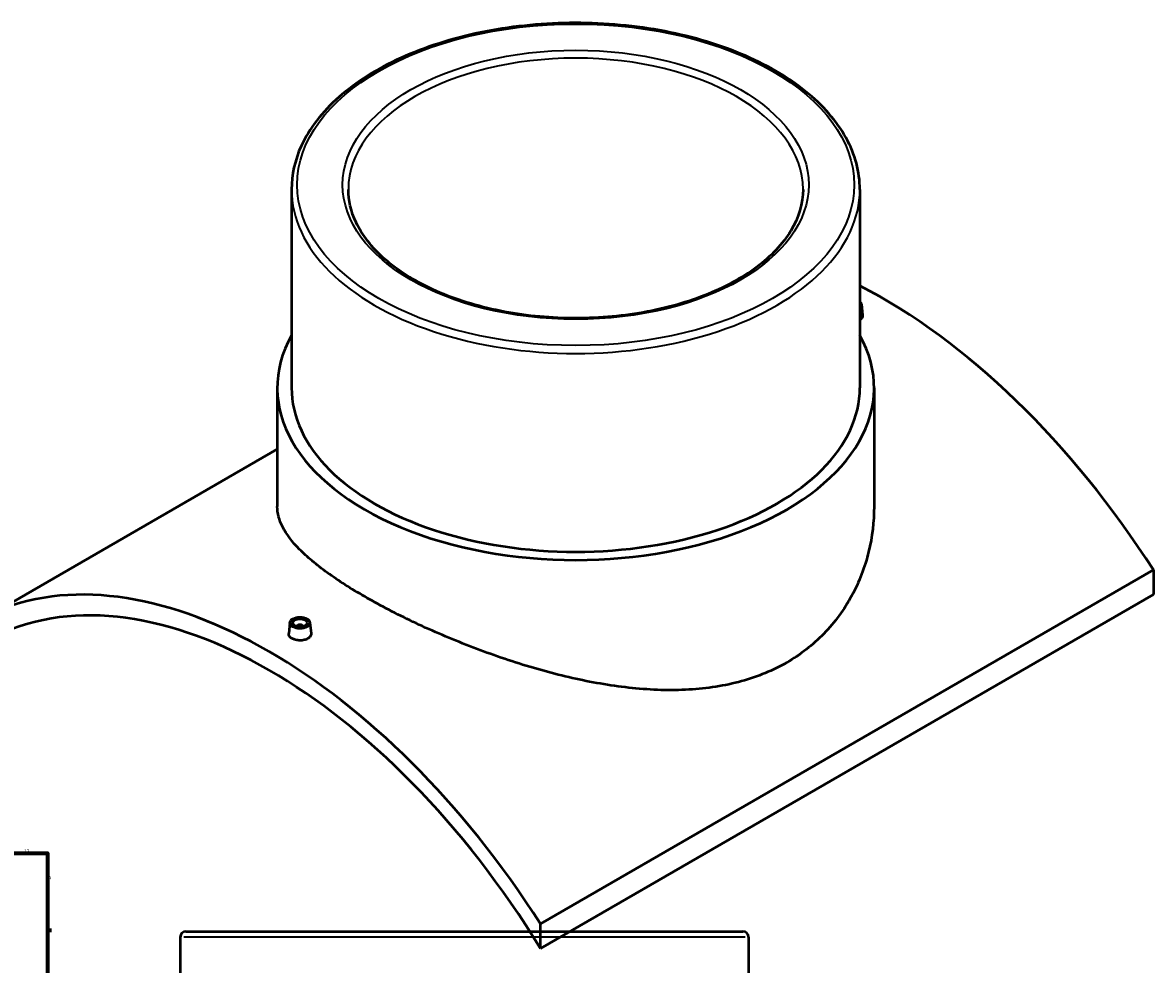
# Model space of a CAD drawing. Header units: millimetres. Extents: x -379 to 1599, y -537 to 1159.
# Tile 5 of 5: x 803 to 1599, y 496 to 1159. Entities that reach past the tile are written whole.
import ezdxf

# ---------------------------------------------------------------- set-up
doc = ezdxf.new("R2010")
doc.units = ezdxf.units.MM
for name, color, linetype, lineweight in [('Border (ANSI)', 7, 'Continuous', 70), ('Visible (ANSI)', 7, 'Continuous', 50), ('Visible Narrow (ANSI)', 7, 'Continuous', 35)]:
    doc.layers.add(name, color=color, linetype=linetype, lineweight=lineweight)
doc.styles.add('Note Text (ANSI)', font='tahoma.ttf')

# ---------------------------------------------------------------- blocks, each defined once
blk = doc.blocks.new('Borders Default Border')
at = {"layer": 'Border (ANSI)'}
blk.add_line((821, 519.75), (823.8, 519.75), dxfattribs=at)
at = {"layer": 'Border (ANSI)', "flags": 128}
blk.add_lwpolyline([(20, 20), (20, 574), (821, 574), (821, 20), (20, 20)], dxfattribs=at)
at = {"layer": 'Border (ANSI)', "color": 5, "true_color": 0x0000ff, "char_height": 2.4, "attachment_point": 7, "style": 'Note Text (ANSI)'}
for s, insert in [('12', (804.52, 574.4)), ('A', (821.58, 555.68))]:
    blk.add_mtext(s, dxfattribs=dict(at, insert=insert))

msp = doc.modelspace()

# ---------------------------------------------------------------- linework, layer by layer
at = {"layer": 'Visible (ANSI)'}
for p, q in [((992.75, 1041.28), (992.75, 901.66)), ((1392.75, 1041.28), (1392.75, 901.66)), ((1393.84, 960.57), (1394.68, 952.74)), ((982.75, 901.66), (982.75, 818.04)), ((1402.75, 901.66), (1402.75, 818.04)), ((786.16, 744.87), (982.75, 858.37)), ((1599.34, 773.45), (1168, 524.41)), ((1599.34, 773.45), (1599.34, 756.02)), ((1168, 506.98), (1599.34, 756.02)), ((991.66, 736.44), (990.82, 728.6)), ((996.65, 733.74), (996.65, 733.55)), ((1000.65, 733.74), (1000.65, 733.55)), ((1005.63, 736.44), (1006.48, 728.61)), ((918.46, 518.95), (1310.46, 518.95)), ((1168, 506.98), (1168, 524.41)), ((914.46, 514.95), (914.46, 343.95)), ((1314.46, 514.95), (1314.46, 343.95))]:
    msp.add_line(p, q, dxfattribs=at)
for centre, start, end in [((918.46, 514.95), 90, 180), ((1310.46, 514.95), 0, 90)]:
    msp.add_arc(centre, 4, start, end, dxfattribs=at)
for centre, major_axis, start_param, end_param in [((1408.42, 625.27), (208, -360.27), 1.649875, 2.409482), ((1386.85, 960.32), (7, 0), 5.714744, 6.851626), ((1192.75, 901.66), (210, 0), 2.831748, 6.59303), ((1192.75, 901.66), (-200, 0), 0, 3.141593), ((977.08, 376.24), (-208, 360.27), 4.791467, 6.204107), ((977.08, 376.24), (-200, 346.41), 4.756822, 6.238752), ((998.65, 733.74), (-2, 0), 2.963882, 6.460896)]:
    msp.add_ellipse(centre, major_axis=major_axis, ratio=0.57735, start_param=start_param, end_param=end_param, dxfattribs=at)
for major_axis in [(-7, 0), (5, 0)]:
    msp.add_ellipse((998.65, 736.19), major_axis=major_axis, ratio=0.57735, dxfattribs=at)
for points, knots in [([(1392.75, 1041.28), (1392.75, 1053.6), (1389.42, 1065.9), (1376.49, 1089.39), (1366.74, 1100.55), (1341.68, 1120.65), (1326.25, 1129.55), (1291.41, 1144.04), (1271.99, 1149.63), (1231.16, 1156.94), (1209.76, 1158.68), (1167.12, 1158.14), (1145.89, 1155.88), (1105.68, 1147.55), (1086.71, 1141.49), (1052.93, 1126.14), (1038.14, 1116.84), (1014.31, 1095.86), (1005.25, 1084.17), (995.08, 1061.93), (992.75, 1051.61), (992.75, 1041.28)], [0.785398, 0.785398, 0.785398, 0.785398, 1.093214, 1.093214, 1.409172, 1.409172, 1.731937, 1.731937, 2.055227, 2.055227, 2.377945, 2.377945, 2.700445, 2.700445, 3.023228, 3.023228, 3.346578, 3.346578, 3.668936, 3.668936, 3.926991, 3.926991, 3.926991, 3.926991]), ([(1352.75, 1041.28), (1352.75, 1031.42), (1349.86, 1021.53), (1338.57, 1002.93), (1330.38, 994.21), (1309.62, 978.78), (1297.16, 972.03), (1269.1, 961.08), (1253.51, 956.88), (1220.76, 951.48), (1203.6, 950.28), (1169.47, 951.04), (1152.51, 952.99), (1120.55, 959.84), (1105.57, 964.73), (1079.11, 976.88), (1067.63, 984.14), (1049.28, 1000.21), (1042.42, 1009.01), (1034.54, 1025.69), (1032.75, 1033.49), (1032.75, 1041.28)], [5.497787, 5.497787, 5.497787, 5.497787, 5.83484, 5.83484, 6.15815, 6.15815, 6.474241, 6.474241, 6.790272, 6.790272, 7.107013, 7.107013, 7.423983, 7.423983, 7.740581, 7.740581, 8.056444, 8.056444, 8.373194, 8.373194, 8.63938, 8.63938, 8.63938, 8.63938]), ([(1394.68, 952.74), (1394.69, 952.64), (1394.69, 952.55), (1394.69, 951.88), (1394.5, 951.26), (1393.77, 950.23), (1393.3, 949.8), (1392.75, 949.44)], [6.4516093, 6.4516093, 6.4516093, 6.4516093, 6.4997946, 6.4997946, 6.7952701, 6.7952701, 7.039938, 7.039938, 7.039938, 7.039938]), ([(1341.24, 708.23), (1336.48, 705.48), (1331.42, 702.98), (1320.78, 698.57), (1315.2, 696.65), (1303.61, 693.45), (1297.6, 692.16), (1285.24, 690.2), (1278.89, 689.53), (1259.51, 688.42), (1246.1, 688.86), (1219.23, 691.62), (1205.76, 693.93), (1179.77, 699.66), (1166.32, 703.3), (1139.43, 711.76), (1126.01, 716.58), (1106.59, 724.31), (1100.24, 726.98), (1087.86, 732.41), (1081.85, 735.18), (1070.26, 740.76), (1064.68, 743.57), (1054.06, 749.16), (1049.01, 751.94), (1039.5, 757.43), (1034.91, 760.21), (1026.18, 765.8), (1022.03, 768.6), (1014.28, 774.19), (1010.68, 776.97), (1004.09, 782.49), (1001.11, 785.22), (993.15, 793.28), (989.17, 798.51), (983.97, 808.57), (982.75, 813.41), (982.75, 818.04)], [0, 0, 0, 0, 2.021834, 2.021834, 4.043667, 4.043667, 6.065501, 6.065501, 8.087335, 8.087335, 12.131002, 12.131002, 16.17467, 16.17467, 20.206821, 20.206821, 24.238971, 24.238971, 26.255047, 26.255047, 28.271122, 28.271122, 30.287197, 30.287197, 32.303273, 32.303273, 34.319348, 34.319348, 36.335423, 36.335423, 38.351499, 38.351499, 40.367574, 40.367574, 44.399725, 44.399725, 48.431876, 48.431876, 48.431876, 48.431876]), ([(1402.75, 818.04), (1402.75, 807.66), (1401.52, 796.87), (1396.32, 775.59), (1392.34, 765.11), (1384.4, 750.45), (1381.41, 745.73), (1374.84, 736.75), (1371.24, 732.49), (1363.5, 724.54), (1359.35, 720.84), (1350.61, 714.06), (1346.01, 710.98), (1341.24, 708.23)], [113.038421, 113.038421, 113.038421, 113.038421, 117.082089, 117.082089, 121.125756, 121.125756, 123.14759, 123.14759, 125.169424, 125.169424, 127.191257, 127.191257, 129.213091, 129.213091, 129.213091, 129.213091]), ([(1004.2, 725.09), (1003.5, 724.69), (1002.62, 724.34), (1000.69, 723.89), (999.63, 723.79), (997.66, 723.8), (996.61, 723.93), (994.68, 724.4), (993.8, 724.75), (992.41, 725.56), (991.8, 726.06), (991, 727.17), (990.81, 727.76), (990.8, 728.42), (990.81, 728.51), (990.82, 728.6)], [0, 0, 0, 0, 0.295476, 0.295476, 0.590951, 0.590951, 0.886371, 0.886371, 1.181791, 1.181791, 1.477211, 1.477211, 1.772631, 1.772631, 1.82057, 1.82057, 1.82057, 1.82057]), ([(1006.48, 728.61), (1006.49, 728.51), (1006.49, 728.42), (1006.49, 727.75), (1006.3, 727.13), (1005.5, 726.01), (1004.89, 725.49), (1004.2, 725.09)], [4.0880274, 4.0880274, 4.0880274, 4.0880274, 4.1362127, 4.1362127, 4.4316883, 4.4316883, 4.7271638, 4.7271638, 4.7271638, 4.7271638])]:
    msp.add_open_spline(points, degree=3, knots=knots, dxfattribs=at)
at = {"layer": 'Visible Narrow (ANSI)'}
msp.add_line((1312, 514.95), (916.93, 514.95), dxfattribs=at)
for major_axis in [(196, 0), (164, 0)]:
    msp.add_ellipse((1192.75, 1044.54), major_axis=major_axis, ratio=0.57735, dxfattribs=at)
for major_axis, start_param, end_param in [((-160, 0), 3.141593, 6.283185), ((-200, 0), 0, 3.141593)]:
    msp.add_ellipse((1192.75, 1041.28), major_axis=major_axis, ratio=0.57735, start_param=start_param, end_param=end_param, dxfattribs=at)

# ---------------------------------------------------------------- block references
msp.add_blockref('Borders Default Border', (0, 0))

doc.saveas('drawing.dxf')
